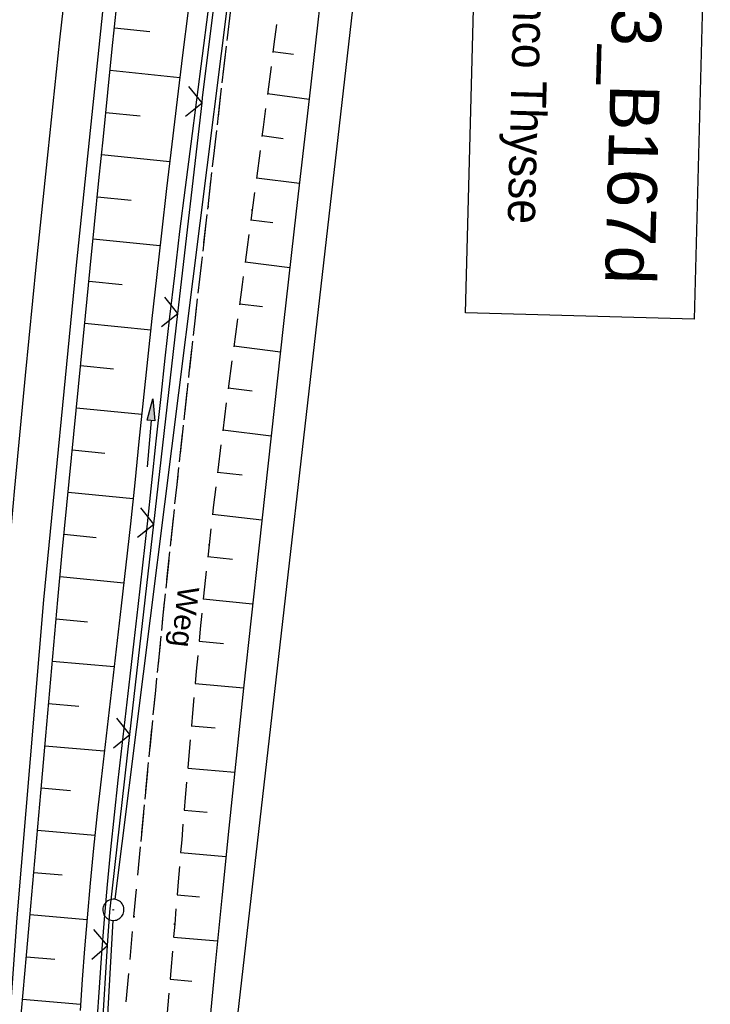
# Model space of a CAD drawing. Extents: x 508885 to 509191, y 457896 to 458644.
# Tile 43 of 57: x 509039 to 509088, y 458436 to 458506. Entities that reach past the tile are written whole.
import ezdxf

# ---------------------------------------------------------------- set-up
doc = ezdxf.new("R2010")
doc.units = 0
doc.header["$LTSCALE"] = 10
doc.header["$MEASUREMENT"] = 0
for name, pattern in [('AUSGEZOGEN', [0]), ('LT00', [0]), ('LT11', [0.3, 0.2, -0.1])]:
    doc.linetypes.add(name, pattern=pattern)
doc.layers.get('0').update_dxf_attribs({"linetype": 'LT00'})
for name, color, linetype in [('--EK_BW_TEXT_A', 20, 'LT00'), ('--EK_FBR', 1, 'LT00'), ('--EL_DFK_AB_L', 21, 'LT00'), ('--EL_DFK_AB_P', 7, 'LT00'), ('DFK_AB_L', 21, 'LT00'), ('DFK_AB_P', 7, 'LT00'), ('DFK_KATASTER', 250, 'LT00'), ('FELDWEG_TEXT', 250, 'Continuous'), ('PFEIL', 140, 'AUSGEZOGEN'), ('V112_AFBR_BAB', 250, 'LT00'), ('V112_BOESCH', 250, 'LT00'), ('V112_BOSCHUNG', 250, 'LT00'), ('V112_FELDWEG', 250, 'LT11'), ('V112_GRABEN', 250, 'LT00'), ('V112_LD_MARK', 250, 'LT00'), ('V112_ZAUN', 40, 'LT00')]:
    doc.layers.add(name, color=color, linetype=linetype)
doc.styles.add('Beschrift', font='ARIAL.TTF')

# ---------------------------------------------------------------- blocks, each defined once
blk = doc.blocks.new('SYMB0003')
at = {"color": 0, "linetype": 'ByBlock'}
for p, q in [((-0.015712, 0), (0.010166, 0.012015)), ((0, -0.021257), (-0.015712, 0)), ((0.010166, 0.012015), (0, -0.021257))]:
    blk.add_line(p, q, dxfattribs=at)
for points in [[(-0.031395, 0.499013), (-0.093691, 0.491144), (-0.154509, 0.475528), (-0.21289, 0.452414), (-0.267913, 0.422164), (-0.318712, 0.385257), (-0.364484, 0.342274), (-0.404509, 0.293893), (-0.438154, 0.240877), (-0.464888, 0.184062), (-0.484292, 0.124345), (-0.496058, 0.062667), (-0.5, 0)], [(0.5, 0), (0.496057, 0.062667), (0.484292, 0.124345), (0.464888, 0.184062), (0.438153, 0.240877), (0.404509, 0.293893), (0.364484, 0.342274), (0.318712, 0.385257), (0.267913, 0.422164), (0.21289, 0.452414), (0.154509, 0.475528), (0.093691, 0.491144), (0.031395, 0.499013), (-0.031395, 0.499013)], [(-0.5, 0), (-0.496058, -0.062667), (-0.484292, -0.124345), (-0.464888, -0.184062), (-0.438154, -0.240877), (-0.404509, -0.293893), (-0.364485, -0.342274), (-0.318712, -0.385257), (-0.267914, -0.422164), (-0.21289, -0.452414), (-0.154509, -0.475529), (-0.093691, -0.491144), (-0.031395, -0.499014), (0.031395, -0.499014)], [(0.031395, -0.499014), (0.093691, -0.491144), (0.154509, -0.475529), (0.21289, -0.452414), (0.267914, -0.422164), (0.318712, -0.385257), (0.364485, -0.342274), (0.404509, -0.293893), (0.438154, -0.240877), (0.464889, -0.184062), (0.484292, -0.124345), (0.496058, -0.062667), (0.5, 0)]]:
    blk.add_lwpolyline(points, dxfattribs=at)
blk = doc.blocks.new('Pfreil3')
at = {"layer": 'PFEIL'}
blk.add_hatch(color=256, dxfattribs=at).paths.add_polyline_path([(-1.549, 0.273), (-1.549, -0.273), (0, 0)])
for p, q in [((-1.549, 0), (-4.831, 0)), ((-1.549, -0.273), (-1.549, 0.273)), ((-1.549, 0.273), (0, 0)), ((0, 0), (-1.549, -0.273))]:
    blk.add_line(p, q, dxfattribs=at)
blk = doc.blocks.new('SYMB0011')
at = {"color": 0, "linetype": 'ByBlock'}
for p, q in [((0.5, 0), (-0.5, 0)), ((0, 0.5), (0, -0.5))]:
    blk.add_line(p, q, dxfattribs=at)
blk = doc.blocks.new('SYMB0024')
at = {"color": 0, "linetype": 'ByBlock'}
for p, q in [((-0.5, 0.5), (0, 0)), ((0, 0), (0.5, 0.5))]:
    blk.add_line(p, q, dxfattribs=at)

msp = doc.modelspace()

# ---------------------------------------------------------------- linework, layer by layer
at = {"layer": '--EK_FBR'}
msp.add_lwpolyline([(509033.444, 458322.397), (509033.995, 458344.72), (509034.89, 458369.551), (509035.987, 458394.317), (509037.472, 458418.57), (509039.183, 458442.329), (509041.09, 458464.831), (509043.369, 458488.282), (509045.947, 458513.055), (509048.673, 458535.671), (509051.755, 458558.727), (509055.01, 458581.604), (509058.517, 458604.2), (509062.207, 458626.243), (509064.565, 458639.405)], dxfattribs=at)
at = {"layer": '--EK_FBR', "linetype": 'LT11', "flags": 128}
for points in [[(509047.968, 458447.746), (509048.48, 458453.082), (509049.005, 458458.416), (509049.544, 458463.75), (509050.099, 458469.081), (509050.519, 458473.014), (509050.947, 458476.945), (509051.382, 458480.877), (509051.822, 458484.807), (509052.267, 458488.737), (509052.713, 458492.667), (509053.167, 458496.651), (509053.625, 458500.635), (509054.088, 458504.619), (509054.559, 458508.601), (509055.039, 458512.582), (509055.531, 458516.562), (509056.005, 458520.299), (509056.49, 458524.035), (509056.982, 458527.77), (509057.481, 458531.505), (509057.983, 458535.238), (509058.487, 458538.972), (509059.102, 458543.525), (509059.717, 458548.079), (509060.334, 458552.631), (509060.955, 458557.184), (509061.443, 458560.742), (509061.936, 458564.3), (509062.434, 458567.857), (509062.94, 458571.412), (509063.454, 458574.967), (509063.991, 458578.61), (509064.537, 458582.252), (509065.092, 458585.892), (509065.652, 458589.532), (509066.217, 458593.171), (509066.827, 458597.067), (509067.442, 458600.962), (509068.065, 458604.856), (509068.698, 458608.748), (509069.342, 458612.639), (509070, 458616.527), (509070.673, 458620.412), (509071.333, 458624.126), (509072.006, 458627.838), (509072.691, 458631.548), (509073.385, 458635.256), (509074.087, 458638.962), (509074.123, 458639.153)], [(509077.309, 458639.07), (509077.309, 458639.07), (509076.475, 458634.267), (509075.449, 458628.336), (509074.425, 458622.404), (509073.401, 458616.473), (509072.377, 458610.541), (509071.352, 458604.609), (509070.324, 458598.678), (509069.292, 458592.746), (509068.899, 458590.49), (509068.508, 458588.234), (509068.122, 458585.977), (509067.744, 458583.719), (509067.377, 458581.46), (509067.023, 458579.198), (509066.686, 458576.934), (509066.368, 458574.668), (509066.11, 458572.704), (509065.864, 458570.739), (509065.629, 458568.772), (509065.401, 458566.804), (509065.175, 458564.835), (509064.95, 458562.867), (509064.709, 458560.79), (509064.46, 458558.713), (509064.2, 458556.638), (509063.906, 458554.417), (509063.6, 458552.198), (509063.283, 458549.98), (509062.959, 458547.763), (509062.633, 458545.546), (509062.308, 458543.329), (509061.987, 458541.112), (509061.674, 458538.893), (509061.285, 458536.023), (509060.911, 458533.152), (509060.551, 458530.278), (509060.2, 458527.404), (509059.856, 458524.528), (509059.516, 458521.652), (509059.176, 458518.776), (509058.833, 458515.9), (509058.117, 458510.028), (509057.379, 458504.16), (509056.619, 458498.294), (509055.839, 458492.43), (509055.483, 458489.8), (509055.126, 458487.169), (509054.77, 458484.539), (509054.416, 458481.908), (509054.069, 458479.277), (509053.73, 458476.645), (509053.4, 458474.011), (509053.084, 458471.376), (509052.783, 458468.74), (509052.463, 458465.761), (509052.162, 458462.781), (509051.878, 458459.798), (509051.607, 458456.814), (509051.347, 458453.829), (509051.094, 458450.843), (509050.845, 458447.857), (509050.598, 458444.87)]]:
    msp.add_lwpolyline(points, dxfattribs=at)
at = {"layer": '--EL_DFK_AB_L'}
for p, q in [((509062.517, 458574.265), (509046.104, 458443.644)), ((509045.968, 458442.151), (509040.463, 458345.347))]:
    msp.add_line(p, q, dxfattribs=at)
at = {"layer": 'DFK_AB_L'}
for p, q in [((509062.517, 458574.265), (509046.104, 458443.644)), ((509045.968, 458442.151), (509040.463, 458345.347))]:
    msp.add_line(p, q, dxfattribs=at)
at = {"layer": 'DFK_KATASTER'}
msp.add_line((509054.565, 458433.155), (509065.375, 458527.814), dxfattribs=at)
at = {"layer": 'V112_AFBR_BAB'}
msp.add_lwpolyline([(509033.444, 458322.397), (509033.995, 458344.72), (509034.89, 458369.551), (509035.987, 458394.317), (509037.472, 458418.57), (509039.183, 458442.329), (509041.09, 458464.831), (509043.369, 458488.282), (509045.947, 458513.055), (509048.673, 458535.671), (509051.755, 458558.727), (509055.01, 458581.604), (509058.517, 458604.2), (509062.207, 458626.243), (509064.565, 458639.405)], dxfattribs=at)
at = {"layer": 'V112_BOESCH'}
for points in [[(509065.385, 458547.996), (509064.458, 458540.048), (509063.533, 458532.1), (509062.609, 458524.152), (509061.689, 458516.203), (509060.774, 458508.253), (509059.864, 458500.303), (509058.961, 458492.353), (509058.065, 458484.401), (509057.179, 458476.447), (509056.302, 458468.493), (509055.763, 458463.543), (509055.23, 458458.593), (509054.705, 458453.643), (509054.189, 458448.69), (509053.686, 458443.737), (509053.196, 458438.783), (509052.722, 458433.828)], [(509039.377, 458434.399), (509039.616, 458437.05), (509039.856, 458439.702), (509040.094, 458442.353), (509040.378, 458445.567), (509040.659, 458448.78), (509040.937, 458451.994), (509041.216, 458455.208), (509041.497, 458458.422), (509041.783, 458461.635), (509042.076, 458464.847), (509042.39, 458468.199), (509042.712, 458471.55), (509043.04, 458474.901), (509043.372, 458478.252), (509043.706, 458481.602), (509044.041, 458484.952), (509044.374, 458488.303), (509044.681, 458491.412), (509044.988, 458494.521), (509045.297, 458497.63), (509045.611, 458500.739), (509045.931, 458503.847), (509046.261, 458506.953)]]:
    msp.add_lwpolyline(points, dxfattribs=at)
at = {"layer": 'V112_BOSCHUNG'}
for p, q in [((509046.087, 458505.325), (509048.583, 458505.055)), ((509057.312, 458503.643), (509058.757, 458503.455)), ((509045.774, 458502.331), (509050.716, 458501.818)), ((509056.929, 458500.667), (509059.862, 458500.287)), ((509045.469, 458499.336), (509047.913, 458499.093)), ((509056.54, 458497.693), (509058.031, 458497.499)), ((509045.17, 458496.351), (509050, 458495.87)), ((509056.146, 458494.718), (509059.184, 458494.325)), ((509044.874, 458493.366), (509047.262, 458493.128)), ((509055.747, 458491.745), (509057.297, 458491.544)), ((509044.579, 458490.38), (509049.308, 458489.909)), ((509055.344, 458488.773), (509058.51, 458488.362)), ((509044.284, 458487.395), (509046.63, 458487.161)), ((509054.94, 458485.799), (509056.558, 458485.59)), ((509043.986, 458484.41), (509048.652, 458483.944)), ((509054.539, 458482.826), (509057.841, 458482.398)), ((509043.688, 458481.425), (509046.012, 458481.193)), ((509054.144, 458479.853), (509055.827, 458479.634)), ((509043.39, 458478.44), (509048.025, 458477.977)), ((509053.758, 458476.869), (509057.178, 458476.442)), ((509043.094, 458475.454), (509045.404, 458475.224)), ((509053.385, 458473.884), (509055.117, 458473.677)), ((509042.801, 458472.469), (509047.4, 458472.01)), ((509053.028, 458470.897), (509056.522, 458470.495)), ((509042.513, 458469.482), (509044.797, 458469.255)), ((509052.691, 458467.907), (509054.444, 458467.715)), ((509042.229, 458466.486), (509046.754, 458466.054)), ((509052.376, 458464.916), (509055.872, 458464.548)), ((509041.951, 458463.49), (509044.184, 458463.286)), ((509052.078, 458461.913), (509053.815, 458461.748)), ((509041.681, 458460.492), (509046.068, 458460.112)), ((509051.797, 458458.918), (509055.231, 458458.607)), ((509041.417, 458457.504), (509043.566, 458457.317)), ((509051.528, 458455.922), (509053.222, 458455.777)), ((509041.156, 458454.515), (509045.364, 458454.15)), ((509051.27, 458452.933), (509054.6, 458452.648)), ((509040.897, 458451.526), (509042.96, 458451.347)), ((509051.018, 458449.944), (509052.654, 458449.804)), ((509040.637, 458448.537), (509044.7, 458448.185)), ((509050.77, 458446.954), (509053.983, 458446.679)), ((509040.377, 458445.549), (509042.388, 458445.374)), ((509050.522, 458443.964), (509052.102, 458443.829)), ((509040.112, 458442.56), (509044.131, 458442.212)), ((509050.272, 458440.975), (509053.385, 458440.708)), ((509039.844, 458439.573), (509041.87, 458439.397)), ((509050.019, 458437.986), (509051.556, 458437.854)), ((509039.574, 458436.585), (509043.688, 458436.228))]:
    msp.add_line(p, q, dxfattribs=at)
at = {"layer": 'V112_FELDWEG', "flags": 128}
for points in [[(509075.207, 457898.869), (509074.801, 457900.932), (509074.318, 457903.466), (509073.848, 457906.002), (509073.386, 457908.54), (509072.931, 457911.08), (509072.478, 457913.619), (509072.026, 457916.16), (509071.572, 457918.699), (509071.111, 457921.238), (509070.643, 457923.775), (509070.181, 457926.225), (509069.71, 457928.674), (509069.234, 457931.122), (509068.756, 457933.57), (509068.278, 457936.017), (509067.802, 457938.465), (509067.332, 457940.913), (509066.869, 457943.363), (509066.417, 457945.815), (509065.978, 457948.269), (509065.524, 457950.902), (509065.085, 457953.537), (509064.659, 457956.175), (509064.241, 457958.814), (509063.829, 457961.455), (509063.421, 457964.096), (509063.012, 457966.737), (509062.601, 457969.377), (509062.109, 457972.494), (509061.611, 457975.61), (509061.11, 457978.725), (509060.61, 457981.841), (509060.112, 457984.957), (509059.62, 457988.073), (509059.136, 457991.191), (509058.664, 457994.311), (509058.184, 457997.579), (509057.717, 458000.849), (509057.26, 458004.12), (509056.812, 458007.393), (509056.369, 458010.666), (509055.931, 458013.94), (509055.493, 458017.214), (509054.769, 458022.614), (509054.044, 458028.013), (509053.316, 458033.412), (509052.587, 458038.811), (509051.858, 458044.211), (509051.129, 458049.613), (509050.769, 458052.287), (509050.413, 458054.961), (509050.064, 458057.637), (509049.726, 458060.313), (509049.403, 458062.991), (509049.096, 458065.671), (509048.812, 458068.352), (509048.551, 458071.035), (509048.319, 458073.721), (509048.119, 458076.409), (509047.991, 458078.433), (509047.879, 458080.457), (509047.782, 458082.483), (509047.697, 458084.51), (509047.62, 458086.537), (509047.55, 458088.564), (509047.482, 458090.592), (509047.356, 458094.433), (509047.233, 458098.274), (509047.115, 458102.114), (509047.004, 458105.955), (509046.92, 458109.058), (509046.84, 458112.16), (509046.761, 458115.263), (509046.683, 458118.366), (509046.603, 458121.469), (509046.52, 458124.572), (509046.432, 458127.675), (509046.321, 458131.306), (509046.202, 458134.936), (509046.08, 458138.566), (509045.956, 458142.196), (509045.833, 458145.827), (509045.713, 458149.457), (509045.624, 458152.279), (509045.536, 458155.101), (509045.448, 458157.923), (509045.357, 458160.745), (509045.262, 458163.567), (509045.16, 458166.389), (509045.049, 458169.21), (509044.913, 458172.358), (509044.765, 458175.506), (509044.608, 458178.653), (509044.445, 458181.8), (509044.277, 458184.947), (509044.107, 458188.094), (509043.937, 458191.241), (509043.77, 458194.388), (509043.608, 458197.535), (509043.407, 458201.625), (509043.217, 458205.715), (509043.034, 458209.806), (509042.858, 458213.897), (509042.686, 458217.988), (509042.517, 458222.079), (509042.357, 458225.975), (509042.198, 458229.871), (509042.045, 458233.768), (509041.897, 458237.664), (509041.758, 458241.561), (509041.627, 458245.529), (509041.504, 458249.498), (509041.39, 458253.467), (509041.283, 458257.436), (509041.182, 458261.405), (509041.084, 458265.374), (509040.896, 458273.402), (509040.72, 458281.43), (509040.558, 458289.458), (509040.498, 458292.64), (509040.442, 458295.823), (509040.393, 458299.005), (509040.351, 458302.187), (509040.319, 458305.37), (509040.298, 458308.552), (509040.291, 458311.735), (509040.299, 458314.917), (509040.329, 458318.608), (509040.38, 458322.298), (509040.45, 458325.988), (509040.537, 458329.678), (509040.639, 458333.368), (509040.753, 458337.058), (509040.879, 458340.747), (509041.014, 458344.436), (509041.152, 458348.01), (509041.298, 458351.584), (509041.453, 458355.157), (509041.619, 458358.73), (509041.797, 458362.302), (509041.989, 458365.873), (509042.181, 458369.196), (509042.383, 458372.519), (509042.594, 458375.841), (509042.811, 458379.163), (509043.032, 458382.485), (509043.255, 458385.806), (509043.478, 458389.128), (509043.697, 458392.45), (509043.912, 458395.777), (509044.125, 458399.104), (509044.337, 458402.431), (509044.551, 458405.758), (509044.768, 458409.084), (509044.992, 458412.41), (509045.225, 458415.735), (509045.468, 458419.06), (509045.769, 458422.954), (509046.085, 458426.847), (509046.416, 458430.739), (509046.757, 458434.629), (509047.109, 458438.52), (509047.467, 458442.409), (509047.968, 458447.746), (509048.48, 458453.082), (509049.005, 458458.416), (509049.544, 458463.75), (509050.099, 458469.081), (509050.519, 458473.014), (509050.947, 458476.945), (509051.382, 458480.877), (509051.822, 458484.807), (509052.267, 458488.737), (509052.713, 458492.667), (509053.167, 458496.651), (509053.625, 458500.635), (509054.088, 458504.619), (509054.559, 458508.601), (509055.039, 458512.582), (509055.531, 458516.562), (509056.005, 458520.299), (509056.49, 458524.035), (509056.982, 458527.77), (509057.481, 458531.505), (509057.983, 458535.238), (509058.487, 458538.972), (509059.102, 458543.525), (509059.717, 458548.079), (509060.334, 458552.631), (509060.955, 458557.184), (509061.443, 458560.742), (509061.936, 458564.3), (509062.434, 458567.857), (509062.94, 458571.412), (509063.454, 458574.967), (509063.991, 458578.61), (509064.537, 458582.252), (509065.092, 458585.892), (509065.652, 458589.532), (509066.217, 458593.171), (509066.827, 458597.067), (509067.442, 458600.962), (509068.065, 458604.856), (509068.698, 458608.748), (509069.342, 458612.639), (509070, 458616.527), (509070.673, 458620.412), (509071.333, 458624.126), (509072.006, 458627.838), (509072.691, 458631.548), (509073.385, 458635.256), (509074.087, 458638.962), (509074.123, 458639.153)], [(509077.309, 458639.07), (509076.475, 458634.267), (509075.449, 458628.336), (509074.425, 458622.404), (509073.401, 458616.473), (509072.377, 458610.541), (509071.352, 458604.609), (509070.324, 458598.678), (509069.292, 458592.746), (509068.899, 458590.49), (509068.508, 458588.234), (509068.122, 458585.977), (509067.744, 458583.719), (509067.377, 458581.46), (509067.023, 458579.198), (509066.686, 458576.934), (509066.368, 458574.668), (509066.11, 458572.704), (509065.864, 458570.739), (509065.629, 458568.772), (509065.401, 458566.804), (509065.175, 458564.835), (509064.95, 458562.867), (509064.709, 458560.79), (509064.46, 458558.713), (509064.2, 458556.638), (509063.906, 458554.417), (509063.6, 458552.198), (509063.283, 458549.98), (509062.959, 458547.763), (509062.633, 458545.546), (509062.308, 458543.329), (509061.987, 458541.112), (509061.674, 458538.893), (509061.285, 458536.023), (509060.911, 458533.152), (509060.551, 458530.278), (509060.2, 458527.404), (509059.856, 458524.528), (509059.516, 458521.652), (509059.176, 458518.776), (509058.833, 458515.9), (509058.117, 458510.028), (509057.379, 458504.16), (509056.619, 458498.294), (509055.839, 458492.43), (509055.483, 458489.8), (509055.126, 458487.169), (509054.77, 458484.539), (509054.416, 458481.908), (509054.069, 458479.277), (509053.73, 458476.645), (509053.4, 458474.011), (509053.084, 458471.376), (509052.783, 458468.74), (509052.463, 458465.761), (509052.162, 458462.781), (509051.878, 458459.798), (509051.607, 458456.814), (509051.347, 458453.829), (509051.094, 458450.843), (509050.845, 458447.857), (509050.598, 458444.87), (509050.349, 458441.884), (509050.072, 458438.612), (509049.792, 458435.34), (509049.512, 458432.068), (509049.233, 458428.796), (509048.957, 458425.524), (509048.688, 458422.251), (509048.428, 458418.978), (509048.176, 458415.689), (509047.934, 458412.398), (509047.698, 458409.108), (509047.466, 458405.817), (509047.237, 458402.525), (509047.008, 458399.234), (509046.777, 458395.942), (509046.542, 458392.651), (509046.323, 458389.643), (509046.101, 458386.636), (509045.881, 458383.629), (509045.664, 458380.621), (509045.454, 458377.613), (509045.254, 458374.605), (509045.067, 458371.596), (509044.895, 458368.586), (509044.743, 458365.575), (509044.639, 458363.241), (509044.546, 458360.907), (509044.46, 458358.572), (509044.379, 458356.237), (509044.301, 458353.901), (509044.223, 458351.566), (509044.141, 458349.23), (509044.054, 458346.895), (509043.959, 458344.56), (509043.863, 458342.418), (509043.761, 458340.277), (509043.656, 458338.135), (509043.553, 458335.994), (509043.454, 458333.853), (509043.363, 458331.711), (509043.284, 458329.57), (509043.219, 458327.427), (509043.173, 458325.285), (509043.148, 458323.222), (509043.138, 458321.159), (509043.141, 458319.095), (509043.151, 458317.032), (509043.164, 458314.968), (509043.187, 458311.376), (509043.21, 458307.784), (509043.234, 458304.192), (509043.263, 458300.601), (509043.299, 458297.009), (509043.344, 458293.418), (509043.399, 458289.827), (509043.454, 458286.852), (509043.517, 458283.878), (509043.583, 458280.903), (509043.652, 458277.929), (509043.721, 458274.954), (509043.787, 458271.98), (509043.849, 458269.005), (509043.903, 458266.03), (509043.944, 458263.389), (509043.981, 458260.749), (509044.016, 458258.108), (509044.052, 458255.468), (509044.093, 458252.827), (509044.14, 458250.187), (509044.197, 458247.547), (509044.266, 458244.908), (509044.351, 458242.269), (509044.448, 458239.755), (509044.559, 458237.242), (509044.68, 458234.73), (509044.81, 458232.217), (509044.945, 458229.705), (509045.083, 458227.193), (509045.22, 458224.68), (509045.354, 458222.168), (509045.53, 458218.718), (509045.696, 458215.268), (509045.856, 458211.817), (509046.012, 458208.367), (509046.166, 458204.916), (509046.32, 458201.466), (509046.477, 458198.015), (509046.7, 458193.269), (509046.931, 458188.523), (509047.169, 458183.778), (509047.413, 458179.032), (509047.662, 458174.287), (509047.914, 458169.542), (509048.065, 458166.708), (509048.215, 458163.875), (509048.36, 458161.041), (509048.497, 458158.207), (509048.624, 458155.372), (509048.738, 458152.537), (509048.836, 458149.702), (509048.908, 458147.215), (509048.968, 458144.727), (509049.019, 458142.239), (509049.064, 458139.75), (509049.107, 458137.262), (509049.149, 458134.774), (509049.194, 458132.285), (509049.244, 458129.797), (509049.303, 458127.309), (509049.37, 458124.88), (509049.447, 458122.451), (509049.53, 458120.023), (509049.62, 458117.594), (509049.694, 458115.666), (509049.766, 458113.737), (509049.833, 458111.809), (509049.89, 458109.88), (509049.933, 458107.951), (509049.958, 458106.022), (509049.963, 458104.335), (509049.957, 458102.647), (509049.942, 458100.959), (509049.924, 458099.272), (509049.908, 458097.584), (509049.897, 458095.897), (509049.897, 458094.21), (509049.911, 458092.523), (509049.945, 458090.837), (509050.005, 458089.07), (509050.088, 458087.304), (509050.191, 458085.538), (509050.31, 458083.773), (509050.442, 458082.009), (509050.584, 458080.245), (509050.732, 458078.481), (509050.884, 458076.717), (509051.142, 458073.73), (509051.402, 458070.743), (509051.666, 458067.758), (509051.937, 458064.773), (509052.216, 458061.79), (509052.506, 458058.808), (509052.809, 458055.827), (509053.127, 458052.849), (509053.462, 458049.872), (509053.851, 458046.616), (509054.26, 458043.361), (509054.687, 458040.109), (509055.13, 458036.859), (509055.586, 458033.61), (509056.051, 458030.362), (509056.523, 458027.115), (509057, 458023.868), (509057.479, 458020.622), (509057.957, 458017.376), (509058.514, 458013.571), (509059.067, 458009.765), (509059.619, 458005.96), (509060.171, 458002.154), (509060.726, 457998.349), (509061.285, 457994.545), (509062.2, 457988.396), (509063.129, 457982.25), (509064.071, 457976.105), (509065.023, 457969.961), (509065.503, 457966.894), (509065.986, 457963.827), (509066.476, 457960.761), (509066.974, 457957.697), (509067.482, 457954.634), (509068.001, 457951.573), (509068.534, 457948.515), (509069.075, 457945.497), (509069.627, 457942.482), (509070.189, 457939.468), (509070.756, 457936.455), (509071.327, 457933.443), (509071.897, 457930.43), (509072.465, 457927.417), (509073.026, 457924.403), (509073.5, 457921.819), (509073.97, 457919.235), (509074.438, 457916.65), (509074.906, 457914.065), (509075.377, 457911.481), (509075.852, 457908.897), (509076.335, 457906.316), (509076.827, 457903.736), (509077.331, 457901.158), (509077.806, 457898.8)]]:
    msp.add_lwpolyline(points, dxfattribs=at)
at = {"layer": 'V112_GRABEN'}
for points in [[(509051.294, 458506.543), (509050.909, 458503.396), (509050.526, 458500.248), (509050.147, 458497.1), (509049.774, 458493.952), (509049.409, 458490.803), (509049.055, 458487.652), (509048.739, 458484.749), (509048.43, 458481.845), (509048.125, 458478.94), (509047.822, 458476.036), (509047.518, 458473.131), (509047.21, 458470.227), (509046.895, 458467.323), (509046.57, 458464.42), (509046.286, 458461.967), (509045.997, 458459.515), (509045.706, 458457.064), (509045.418, 458454.612), (509045.135, 458452.159), (509044.863, 458449.706), (509044.603, 458447.252), (509044.362, 458444.796), (509044.141, 458442.338), (509043.965, 458440.15), (509043.805, 458437.961), (509043.659, 458435.77)], [(509052.699, 458506.448), (509052.291, 458503.341), (509051.884, 458500.233), (509051.482, 458497.125), (509051.086, 458494.016), (509050.7, 458490.906), (509050.327, 458487.795), (509049.989, 458484.868), (509049.661, 458481.939), (509049.34, 458479.01), (509049.024, 458476.08), (509048.709, 458473.149), (509048.392, 458470.219), (509048.071, 458467.289), (509047.743, 458464.36), (509047.461, 458461.903), (509047.174, 458459.447), (509046.887, 458456.991), (509046.604, 458454.534), (509046.327, 458452.077), (509046.06, 458449.619), (509045.806, 458447.16), (509045.57, 458444.7), (509045.354, 458442.238), (509045.164, 458439.822), (509044.994, 458437.405), (509044.84, 458434.986)]]:
    msp.add_lwpolyline(points, dxfattribs=at)
at = {"layer": 'V112_LD_MARK'}
msp.add_lwpolyline([(509035.73, 458433.591), (509036.333, 458441.408), (509036.965, 458449.222), (509037.625, 458457.035), (509038.312, 458464.845), (509039.037, 458472.777), (509039.791, 458480.706), (509040.573, 458488.633), (509041.385, 458496.556), (509042.227, 458504.476), (509043.101, 458512.393), (509044.006, 458520.306), (509044.944, 458528.216), (509045.915, 458536.121), (509047.342, 458547.256), (509048.836, 458558.383), (509050.396, 458569.5), (509052.023, 458580.609), (509053.715, 458591.708), (509055.472, 458602.797), (509057.292, 458613.875), (509059.177, 458624.944), (509061.124, 458636.001), (509061.756, 458639.479)], dxfattribs=at)
at = {"layer": 'V112_ZAUN'}
for p, q in [((509050.583, 458485.103), (509052.286, 458500.006)), ((509048.881, 458470.2), (509050.583, 458485.103)), ((509047.178, 458455.297), (509048.881, 458470.2)), ((509044.671, 458425.412), (509045.599, 458440.383))]:
    msp.add_line(p, q, dxfattribs=at)
for points in [[(509052.286, 458500.006), (509052.331, 458500.4), (509054.133, 458514.892)], [(509045.599, 458440.383), (509045.747, 458442.768), (509047.178, 458455.297)]]:
    msp.add_lwpolyline(points, dxfattribs=at)

# ---------------------------------------------------------------- block references
at = {"layer": '--EL_DFK_AB_P', "xscale": 1.500000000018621, "yscale": 1.5, "zscale": 1.5, "rotation": 264.7377099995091}
msp.add_blockref('SYMB0003', (509046.01, 458442.899), dxfattribs=at)
at = {"layer": 'DFK_AB_P', "xscale": 1.500000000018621, "yscale": 1.5, "zscale": 1.5, "rotation": 264.7377099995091}
msp.add_blockref('SYMB0003', (509046.01, 458442.899), dxfattribs=at)
at = {"layer": 'PFEIL', "rotation": 85.1521335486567}
msp.add_blockref('Pfreil3', (509048.81, 458479.068), dxfattribs=at)
at = {"layer": 'V112_FELDWEG', "xscale": 0.1000000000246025, "yscale": 0.09999999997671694, "zscale": 0.1, "rotation": 268.4925099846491}
for p in [(509052.713, 458492.667), (509055.839, 458492.43), (509050.099, 458469.081), (509052.783, 458468.74), (509047.467, 458442.409), (509050.349, 458441.884)]:
    msp.add_blockref('SYMB0011', p, dxfattribs=at)
at = {"layer": 'V112_ZAUN', "yscale": 2.099999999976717, "zscale": 2.1}
for p, xscale, rotation in [((509052.286, 458500.006), 2.100000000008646, 83.48171999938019), ((509050.583, 458485.103), 2.100000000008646, 83.48171999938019), ((509048.881, 458470.2), 2.100000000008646, 83.48171999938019), ((509047.178, 458455.297), 2.100000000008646, 83.48171999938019), ((509045.599, 458440.383), 2.100000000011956, 86.45335000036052)]:
    msp.add_blockref('SYMB0024', p, dxfattribs=dict(at, xscale=xscale, rotation=rotation))

# ---------------------------------------------------------------- texts
at = {"layer": 'FELDWEG_TEXT', "insert": (509050.154, 458465.901), "char_height": 1.5, "attachment_point": 7, "rotation": 263.47679, "style": 'Beschrift'}
msp.add_mtext('Weg', dxfattribs=at)

# ---------------------------------------------------------------- next in the draw order: texts
at = {"layer": '--EK_BW_TEXT_A', "insert": (509085.319, 458524.893), "char_height": 2, "width": 37.55462, "attachment_point": 1, "rotation": 268.49251, "style": 'Beschrift', "bg_fill": 3, "box_fill_scale": 1.5, "bg_fill_color": 256, "bg_fill_transparency": 0}
msp.add_mtext('{\\fArial|b0|i0|c238|p34;\\H1.7499x;BW N_93_B1\\fArial|b0|i0|c0|p34;67d\\fArial|b0|i0|c238|p34;\\W0.8;\\P\\H0.3714x;\\W1;\\P\\fArial|b0|i0|c0|p34;\\H1.924x;\\W0.9;Durchlaß Armco Thysse}', dxfattribs=at)

# ---------------------------------------------------------------- next in the draw order: linework, layer by layer
at = {"layer": '--EK_BW_TEXT_A'}
msp.add_lwpolyline([(509088.283, 458527.767), (509087.15, 458484.716), (509070.94, 458485.143), (509072.073, 458528.194)], close=True, dxfattribs=at)

doc.saveas('drawing.dxf')
